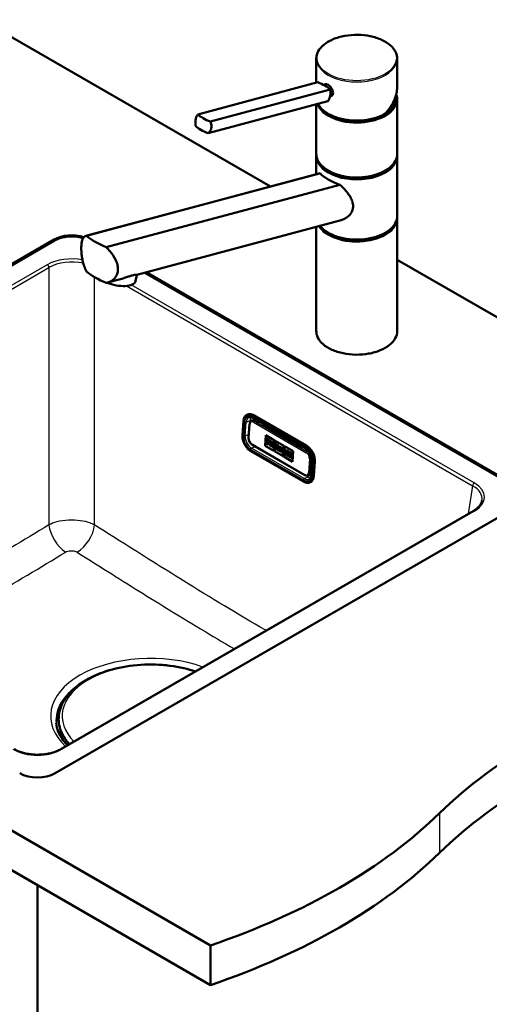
# Model space of a CAD drawing. Header units: millimetres. Extents: x 100 to 2000, y 93 to 2870.
# Tile 5 of 6: x 1308 to 1598, y 1283 to 1891. Entities that reach past the tile are written whole.
import ezdxf

# ---------------------------------------------------------------- set-up
doc = ezdxf.new("R2010")
doc.units = ezdxf.units.MM
doc.header["$LTSCALE"] = 10
doc.layers.add('Visible Edges(ISO)', color=7, linetype='Continuous', lineweight=50)
doc.layers.add('Visible Tangent Edges(ISO)', color=7, linetype='Continuous', lineweight=25)

msp = doc.modelspace()

# ---------------------------------------------------------------- linework, layer by layer
at = {"layer": 'Visible Edges(ISO)'}
for p, q in [((1284.4, 1890.7), (1462.83, 1787.68)), ((1491.14, 1851.82), (1491.14, 1866.73)), ((1541.14, 1849.69), (1541.14, 1866.73)), ((1418.08, 1832.25), (1492.05, 1852.07)), ((1495.58, 1850.5), (1496.9, 1850.85)), ((1425.83, 1827.78), (1499.8, 1847.59)), ((1499.64, 1843.31), (1500.17, 1843.45)), ((1540.89, 1841.82), (1540.89, 1842.64)), ((1424.37, 1820.62), (1498.33, 1840.44)), ((1491.14, 1807.94), (1491.14, 1838.51)), ((1541.14, 1807.94), (1541.14, 1841.41)), ((1491.14, 1795.27), (1491.14, 1806.3)), ((1541.14, 1769.56), (1541.14, 1806.3)), ((1493.09, 1795.79), (1348.92, 1757.16)), ((1493.46, 1795.85), (1349.37, 1757.24)), ((1361.51, 1750.23), (1505.61, 1788.84)), ((1506.46, 1766.99), (1380.34, 1733.2)), ((1491.14, 1698.53), (1491.14, 1762.89)), ((1541.14, 1698.53), (1541.14, 1767.93)), ((1044.34, 1590.43), (1329.3, 1754.96)), ((1329.66, 1754.34), (1044.69, 1589.82)), ((1541.14, 1742.47), (1850.09, 1564.1)), ((1379.53, 1729.21), (1380.34, 1733.2)), ((1614.62, 1602.07), (1385.23, 1734.51)), ((1386.2, 1734.77), (1614.97, 1602.68)), ((1370.24, 1730.49), (1362.29, 1728.36)), ((860.14, 1645.75), (1425.82, 1319.15)), ((1445.57, 1634.33), (1446.19, 1642.82)), ((1448.44, 1646.81), (1448.68, 1646.93)), ((1451.15, 1642.93), (1451.64, 1643.17)), ((1452.26, 1644.82), (1484.78, 1626.04)), ((1485.14, 1627.72), (1452.61, 1646.5)), ((1455.13, 1641.96), (1453.36, 1642.98)), ((1456.27, 1642.5), (1455.13, 1641.96)), ((1450.03, 1641.04), (1449.41, 1632.55)), ((1457.96, 1640.33), (1459.1, 1640.87)), ((1481.29, 1626.85), (1457.96, 1640.33)), ((1459.41, 1640.69), (1458.27, 1640.15)), ((1459, 1640.5), (1467.37, 1635.67)), ((1459.53, 1627.63), (1460, 1634.11)), ((1459.54, 1627.63), (1460.01, 1634.11)), ((1460, 1634.11), (1465.44, 1630.97)), ((1460.06, 1629.9), (1460.02, 1629.31)), ((1460.02, 1629.31), (1461.36, 1628.53)), ((1460.27, 1629.78), (1460.06, 1629.9)), ((1460.06, 1629.9), (1460.07, 1629.9)), ((1460.27, 1629.79), (1460.07, 1629.9)), ((1460.21, 1632.03), (1460.17, 1631.48)), ((1460.17, 1631.48), (1460.38, 1631.36)), ((1460.21, 1632.03), (1460.22, 1632.04)), ((1462.34, 1630.81), (1460.21, 1632.03)), ((1462.34, 1630.81), (1460.22, 1632.04)), ((1460.38, 1631.36), (1460.27, 1629.78)), ((1461.2, 1629.24), (1461.24, 1629.8)), ((1461.4, 1629.12), (1461.2, 1629.24)), ((1461.2, 1629.24), (1461.21, 1629.24)), ((1461.21, 1629.24), (1461.25, 1629.79)), ((1461.41, 1629.13), (1461.21, 1629.24)), ((1461.24, 1629.8), (1461.69, 1629.54)), ((1461.28, 1630.27), (1461.32, 1630.82)), ((1461.28, 1630.27), (1461.32, 1630.82)), ((1461.73, 1630.01), (1461.28, 1630.27)), ((1461.72, 1630.01), (1461.28, 1630.27)), ((1461.28, 1630.27), (1461.28, 1630.27)), ((1461.32, 1630.82), (1461.8, 1630.54)), ((1461.69, 1629.54), (1461.73, 1630.01)), ((1461.69, 1629.54), (1461.72, 1630.01)), ((1461.69, 1629.54), (1461.69, 1629.54)), ((1461.72, 1630.01), (1461.73, 1630.01)), ((1461.8, 1630.54), (1461.78, 1630.27)), ((1461.78, 1630.27), (1462.28, 1629.98)), ((1462.28, 1629.98), (1462.34, 1630.81)), ((1462.28, 1629.98), (1462.34, 1630.81)), ((1462.28, 1629.98), (1462.28, 1629.98)), ((1462.34, 1630.81), (1462.34, 1630.81)), ((1462.52, 1630.7), (1462.48, 1630.15)), ((1462.48, 1630.15), (1462.72, 1630.01)), ((1464.39, 1629.63), (1462.52, 1630.7)), ((1462.52, 1630.7), (1462.53, 1630.7)), ((1464.39, 1629.63), (1462.53, 1630.7)), ((1462.72, 1630.01), (1462.61, 1628.43)), ((1463.53, 1628.9), (1463.58, 1629.52)), ((1463.54, 1628.9), (1463.59, 1629.51)), ((1463.58, 1629.52), (1463.84, 1629.37)), ((1465.44, 1630.97), (1464.97, 1624.49)), ((1465.3, 1624.3), (1465.77, 1630.78)), ((1465.31, 1624.3), (1465.78, 1630.78)), ((1465.77, 1630.78), (1471.21, 1627.64)), ((1477.86, 1629.61), (1482.03, 1627.21)), ((1483.25, 1605.53), (1450.72, 1624.31)), ((1451.6, 1628.3), (1484.13, 1609.53)), ((1464.97, 1624.49), (1459.53, 1627.63)), ((1459.53, 1627.63), (1459.54, 1627.63)), ((1464.97, 1624.5), (1459.54, 1627.63)), ((1461.36, 1628.53), (1461.4, 1629.12)), ((1461.36, 1628.53), (1461.37, 1628.53)), ((1461.37, 1628.53), (1461.41, 1629.13)), ((1461.4, 1629.12), (1461.41, 1629.13)), ((1462.37, 1628.57), (1462.32, 1627.97)), ((1462.32, 1627.97), (1463.63, 1627.22)), ((1462.61, 1628.44), (1462.37, 1628.57)), ((1462.61, 1628.43), (1462.37, 1628.57)), ((1462.37, 1628.57), (1462.37, 1628.57)), ((1463.46, 1627.93), (1463.5, 1628.5)), ((1463.46, 1627.93), (1463.47, 1627.94)), ((1463.67, 1627.82), (1463.46, 1627.93)), ((1463.47, 1627.94), (1463.51, 1628.5)), ((1463.68, 1627.82), (1463.47, 1627.94)), ((1463.5, 1628.5), (1463.81, 1628.33)), ((1463.79, 1628.74), (1463.53, 1628.9)), ((1463.53, 1628.9), (1463.54, 1628.9)), ((1463.8, 1628.75), (1463.54, 1628.9)), ((1463.63, 1627.23), (1463.68, 1627.82)), ((1463.63, 1627.22), (1463.67, 1627.82)), ((1463.63, 1627.22), (1463.63, 1627.23)), ((1463.67, 1627.82), (1463.68, 1627.82)), ((1463.81, 1628.33), (1464.15, 1626.92)), ((1464.15, 1626.92), (1464.95, 1626.46)), ((1464.79, 1627.18), (1464.56, 1628.06)), ((1464.78, 1627.17), (1464.56, 1628.06)), ((1464.71, 1628.09), (1464.72, 1628.1)), ((1464.78, 1627.17), (1464.79, 1627.18)), ((1464.99, 1627.05), (1464.78, 1627.17)), ((1465, 1627.06), (1464.79, 1627.18)), ((1464.95, 1626.46), (1464.99, 1627.05)), ((1464.95, 1626.46), (1464.96, 1626.46)), ((1464.96, 1626.46), (1465, 1627.06)), ((1464.99, 1627.05), (1465, 1627.06)), ((1470.74, 1621.16), (1465.3, 1624.3)), ((1465.3, 1624.3), (1465.31, 1624.3)), ((1470.74, 1621.17), (1465.31, 1624.3)), ((1465.64, 1626.68), (1465.6, 1626.09)), ((1465.6, 1626.09), (1466.59, 1625.51)), ((1465.8, 1626.59), (1465.64, 1626.68)), ((1465.64, 1626.68), (1465.65, 1626.68)), ((1465.8, 1626.59), (1465.65, 1626.68)), ((1466.32, 1627.93), (1465.8, 1626.59)), ((1466.18, 1628.59), (1466.14, 1628.04)), ((1466.14, 1628.04), (1466.32, 1627.93)), ((1467.85, 1627.63), (1466.18, 1628.59)), ((1466.18, 1628.59), (1466.19, 1628.59)), ((1467.85, 1627.63), (1466.19, 1628.59)), ((1466.42, 1626.23), (1466.5, 1626.46)), ((1466.63, 1626.11), (1466.42, 1626.23)), ((1466.42, 1626.23), (1466.43, 1626.23)), ((1466.43, 1626.23), (1466.5, 1626.46)), ((1466.64, 1626.11), (1466.43, 1626.23)), ((1466.5, 1626.46), (1467.07, 1626.13)), ((1466.59, 1625.52), (1466.64, 1626.11)), ((1466.59, 1625.51), (1466.63, 1626.11)), ((1466.59, 1625.51), (1466.59, 1625.52)), ((1466.63, 1626.84), (1466.89, 1627.63)), ((1466.63, 1626.84), (1466.64, 1626.85)), ((1467.01, 1626.62), (1466.63, 1626.84)), ((1466.63, 1626.11), (1466.64, 1626.11)), ((1466.64, 1626.85), (1466.9, 1627.62)), ((1467.01, 1626.63), (1466.64, 1626.85)), ((1466.88, 1625.96), (1466.83, 1625.37)), ((1466.83, 1625.37), (1468.07, 1624.66)), ((1467.1, 1625.84), (1466.88, 1625.97)), ((1466.88, 1625.96), (1466.88, 1625.97)), ((1467.1, 1625.83), (1466.88, 1625.96)), ((1466.89, 1627.63), (1467.01, 1626.62)), ((1467.07, 1626.13), (1467.1, 1625.83)), ((1467.91, 1625.37), (1467.62, 1627.18)), ((1467.62, 1627.18), (1467.81, 1627.08)), ((1467.92, 1625.37), (1467.63, 1627.18)), ((1467.81, 1627.08), (1467.85, 1627.63)), ((1467.81, 1627.08), (1467.85, 1627.63)), ((1467.81, 1627.08), (1467.81, 1627.08)), ((1467.85, 1627.63), (1467.85, 1627.63)), ((1468.11, 1625.25), (1467.91, 1625.37)), ((1467.91, 1625.37), (1467.92, 1625.37)), ((1468.12, 1625.25), (1467.92, 1625.37)), ((1468.07, 1624.66), (1468.11, 1625.25)), ((1468.07, 1624.66), (1468.08, 1624.66)), ((1468.08, 1624.66), (1468.12, 1625.25)), ((1468.11, 1625.25), (1468.12, 1625.25)), ((1468.29, 1625.15), (1468.24, 1624.56)), ((1468.24, 1624.56), (1469.16, 1624.03)), ((1468.51, 1625.03), (1468.29, 1625.15)), ((1468.5, 1625.02), (1468.29, 1625.15)), ((1468.29, 1625.15), (1468.29, 1625.15)), ((1468.44, 1627.28), (1468.4, 1626.73)), ((1468.4, 1626.73), (1468.62, 1626.61)), ((1468.44, 1627.28), (1468.45, 1627.29)), ((1469.48, 1626.69), (1468.44, 1627.28)), ((1469.48, 1626.69), (1468.45, 1627.29)), ((1468.62, 1626.61), (1468.5, 1625.02)), ((1469.02, 1624.72), (1469.1, 1625.77)), ((1469.02, 1624.72), (1469.03, 1624.73)), ((1469.21, 1624.62), (1469.02, 1624.72)), ((1469.03, 1624.73), (1469.1, 1625.75)), ((1469.21, 1624.62), (1469.03, 1624.73)), ((1469.1, 1625.77), (1469.79, 1623.66)), ((1469.16, 1624.03), (1469.21, 1624.62)), ((1469.16, 1624.03), (1469.17, 1624.03)), ((1469.17, 1624.03), (1469.21, 1624.62)), ((1469.21, 1624.62), (1469.21, 1624.62)), ((1470.09, 1624.86), (1469.48, 1626.69)), ((1470.09, 1624.84), (1469.48, 1626.69)), ((1469.48, 1626.69), (1469.48, 1626.69)), ((1469.79, 1623.66), (1470.46, 1623.28)), ((1470, 1626.38), (1469.96, 1625.83)), ((1469.96, 1625.83), (1470.15, 1625.72)), ((1470, 1626.38), (1470.01, 1626.39)), ((1470.91, 1625.86), (1470, 1626.38)), ((1470.92, 1625.86), (1470.01, 1626.39)), ((1470.15, 1625.72), (1470.09, 1624.84)), ((1470.46, 1623.28), (1470.62, 1625.45)), ((1470.46, 1623.28), (1470.47, 1623.28)), ((1470.47, 1623.28), (1470.63, 1625.45)), ((1470.62, 1625.45), (1470.87, 1625.31)), ((1471.21, 1627.64), (1470.74, 1621.16)), ((1470.87, 1625.31), (1470.91, 1625.86)), ((1470.87, 1625.31), (1470.88, 1625.31)), ((1470.88, 1625.31), (1470.92, 1625.86)), ((1470.91, 1625.86), (1470.92, 1625.86)), ((1471.06, 1620.97), (1471.54, 1627.45)), ((1471.07, 1620.97), (1471.54, 1627.45)), ((1471.41, 1623.35), (1471.36, 1622.76)), ((1471.64, 1623.22), (1471.41, 1623.35)), ((1471.64, 1623.21), (1471.41, 1623.35)), ((1471.41, 1623.35), (1471.41, 1623.35)), ((1471.56, 1625.48), (1471.52, 1624.93)), ((1471.52, 1624.93), (1471.75, 1624.8)), ((1471.54, 1627.45), (1476.97, 1624.31)), ((1471.56, 1625.48), (1471.57, 1625.49)), ((1472.82, 1624.76), (1471.56, 1625.48)), ((1472.82, 1624.76), (1471.57, 1625.49)), ((1471.75, 1624.8), (1471.64, 1623.21)), ((1472.48, 1622.73), (1472.53, 1623.39)), ((1472.49, 1622.73), (1472.54, 1623.37)), ((1472.53, 1623.39), (1472.98, 1622.44)), ((1472.56, 1623.72), (1472.61, 1624.31)), ((1472.56, 1623.72), (1472.6, 1624.31)), ((1473.09, 1624.03), (1472.56, 1623.72)), ((1472.6, 1624.31), (1472.78, 1624.21)), ((1472.78, 1624.21), (1472.82, 1624.76)), ((1472.78, 1624.21), (1472.82, 1624.76)), ((1472.78, 1624.21), (1472.78, 1624.21)), ((1472.82, 1624.76), (1472.82, 1624.76)), ((1472.99, 1624.66), (1472.95, 1624.11)), ((1472.95, 1624.11), (1473.09, 1624.03)), ((1474.05, 1624.05), (1472.99, 1624.66)), ((1472.99, 1624.66), (1473, 1624.66)), ((1474.06, 1624.05), (1473, 1624.66)), ((1473.29, 1623.28), (1473.82, 1623.6)), ((1473.29, 1623.28), (1473.3, 1623.29)), ((1473.89, 1621.91), (1473.29, 1623.28)), ((1473.3, 1623.29), (1473.82, 1623.6)), ((1473.9, 1621.92), (1473.3, 1623.29)), ((1473.82, 1623.6), (1474.01, 1623.5)), ((1474.01, 1623.5), (1474.05, 1624.05)), ((1474.01, 1623.5), (1474.02, 1623.5)), ((1474.02, 1623.5), (1474.06, 1624.05)), ((1474.05, 1624.05), (1474.06, 1624.05)), ((1474.4, 1623.84), (1474.36, 1623.29)), ((1474.36, 1623.29), (1474.58, 1623.17)), ((1474.4, 1623.84), (1474.41, 1623.85)), ((1476.49, 1622.64), (1474.4, 1623.84)), ((1476.5, 1622.64), (1474.41, 1623.85)), ((1474.58, 1623.17), (1474.46, 1621.58)), ((1476.97, 1624.31), (1476.5, 1617.83)), ((1481.29, 1626.85), (1482.43, 1627.4)), ((1485.23, 1625.75), (1484.12, 1625.22)), ((1485.89, 1624.2), (1484.12, 1625.22)), ((1484.43, 1625.04), (1485.5, 1625.55)), ((1485.17, 1625.39), (1486.43, 1624.67)), ((1425.82, 1294.66), (860.14, 1621.26)), ((1476.5, 1617.83), (1471.06, 1620.97)), ((1471.06, 1620.97), (1471.07, 1620.97)), ((1476.5, 1617.84), (1471.07, 1620.97)), ((1471.36, 1622.76), (1472.62, 1622.03)), ((1472.48, 1622.73), (1472.49, 1622.73)), ((1472.66, 1622.62), (1472.48, 1622.73)), ((1472.67, 1622.63), (1472.49, 1622.73)), ((1472.62, 1622.04), (1472.67, 1622.63)), ((1472.62, 1622.03), (1472.66, 1622.62)), ((1472.62, 1622.03), (1472.62, 1622.04)), ((1472.66, 1622.62), (1472.67, 1622.63)), ((1472.83, 1622.52), (1472.79, 1621.93)), ((1472.79, 1621.93), (1474, 1621.23)), ((1472.83, 1622.52), (1472.84, 1622.53)), ((1472.98, 1622.44), (1472.83, 1622.52)), ((1472.97, 1622.45), (1472.84, 1622.53)), ((1473.89, 1621.91), (1473.9, 1621.92)), ((1474.04, 1621.83), (1473.89, 1621.91)), ((1474.05, 1621.83), (1473.9, 1621.92)), ((1474, 1621.23), (1474.04, 1621.83)), ((1474, 1621.23), (1474.01, 1621.24)), ((1474.01, 1621.24), (1474.05, 1621.83)), ((1474.04, 1621.83), (1474.05, 1621.83)), ((1474.24, 1621.71), (1474.2, 1621.12)), ((1474.2, 1621.12), (1476.29, 1619.91)), ((1474.46, 1621.58), (1474.24, 1621.71)), ((1474.24, 1621.71), (1474.25, 1621.71)), ((1474.46, 1621.59), (1474.25, 1621.71)), ((1475.35, 1621.07), (1475.39, 1621.63)), ((1475.84, 1620.79), (1475.35, 1621.07)), ((1475.35, 1621.07), (1475.36, 1621.07)), ((1475.36, 1621.07), (1475.4, 1621.62)), ((1475.84, 1620.8), (1475.36, 1621.07)), ((1475.39, 1621.63), (1475.84, 1621.37)), ((1475.43, 1622.1), (1475.47, 1622.65)), ((1475.43, 1622.1), (1475.44, 1622.1)), ((1475.87, 1621.84), (1475.43, 1622.1)), ((1475.44, 1622.1), (1475.48, 1622.65)), ((1475.88, 1621.84), (1475.44, 1622.1)), ((1475.47, 1622.65), (1475.96, 1622.37)), ((1475.84, 1621.37), (1475.87, 1621.84)), ((1475.84, 1621.37), (1475.85, 1621.37)), ((1475.86, 1621.07), (1475.84, 1620.79)), ((1475.85, 1621.37), (1475.88, 1621.84)), ((1476.36, 1620.78), (1475.86, 1621.07)), ((1475.86, 1621.07), (1475.87, 1621.07)), ((1475.87, 1621.84), (1475.88, 1621.84)), ((1476.36, 1620.78), (1475.87, 1621.07)), ((1475.96, 1622.37), (1475.94, 1622.09)), ((1475.94, 1622.09), (1476.43, 1621.81)), ((1476.29, 1619.91), (1476.36, 1620.78)), ((1476.29, 1619.91), (1476.3, 1619.91)), ((1476.3, 1619.91), (1476.36, 1620.78)), ((1476.36, 1620.78), (1476.36, 1620.78)), ((1476.43, 1621.81), (1476.49, 1622.64)), ((1476.43, 1621.81), (1476.44, 1621.81)), ((1476.44, 1621.81), (1476.5, 1622.64)), ((1476.49, 1622.64), (1476.5, 1622.64)), ((1487.53, 1611.31), (1488.15, 1619.8)), ((1487.98, 1617.55), (1488.68, 1617.22)), ((1488.76, 1618.28), (1488.14, 1609.79)), ((1489.69, 1609.17), (1490.31, 1617.66)), ((1487.83, 1615.44), (1488.52, 1615.04)), ((1486.07, 1609.35), (1486.56, 1609.58)), ((1487.23, 1605.1), (1487.47, 1605.22)), ((1614.97, 1590.02), (1330.01, 1425.5)), ((1587.94, 1587.27), (1333.45, 1440.34)), ((1344.45, 1480), (1344.45, 1479.99)), ((1345.98, 1481.09), (1344.67, 1480.33)), ((1332.2, 1460.29), (1332.18, 1459.98)), ((1319.05, 1356.3), (1319.05, 751.28)), ((1425.82, 1319.15), (1425.82, 1294.66))]:
    msp.add_line(p, q, dxfattribs=at)
for centre, major_axis, ratio, start_param, end_param in [((1484.21, 1846.69), (-17.63, 3.61), 0.408248, 4.02767, 4.336863), ((1484.21, 1846.69), (-17.63, 3.61), 0.408248, 3.718476, 4.02767), ((1516.14, 1842.64), (24.75, 0), 0.57735, 3.695763, 6.447264), ((1516.14, 1841.82), (24.75, 0), 0.57735, 3.359293, 6.283185), ((1516.14, 1842.64), (23.25, 0), 0.57735, 5.784228, 6.161693), ((1516.14, 1841.82), (23, 0), 0.57735, 6.135657, 6.192728), ((1433.67, 1833.15), (17.63, -3.61), 0.408248, 3.718476, 4.336863), ((1432.2, 1825.99), (-17.63, 3.61), 0.408248, 0.576884, 1.19527), ((1516.14, 1806.71), (24.75, 0), 0.57735, 3.223499, 6.201279), ((1516.14, 1807.53), (-24.75, 0), 0.57735, 0.554171, 2.587422), ((1516.14, 1796.8), (24.93, -4.67), 0.410754, 3.65308, 4.354386), ((1516.14, 1768.34), (24.75, 0), 0.57735, 3.496917, 6.201279), ((1340.26, 1748.63), (15.5, 0), 0.57735, 1.069009, 2.356194), ((1340.26, 1748.22), (-15, 0), 0.57735, 4.228207, 5.497787), ((1379.43, 1760.17), (-34.9, 6.53), 0.410754, 0.614244, 1.110036), ((1516.14, 1769.15), (-24.75, 0), 0.57735, 0.554171, 2.587422), ((1379.43, 1738.12), (34.9, -6.53), 0.410754, 3.755836, 4.251629), ((1367.77, 1731.62), (11.76, -2.41), 0.408248, 4.278356, 6.283185), ((1452.12, 1639.71), (-3.44, 7.22), 0.625473, 5.545399, 6.283185), ((1453.14, 1640.01), (-1.51, 3.16), 0.625473, 5.545399, 6.283185), ((1463.82, 1629.06), (0.157, -0.331), 0.625473, 5.545399, 8.686991), ((1464.34, 1628.89), (0.376, -0.789), 0.625473, 0, 2.403806), ((1464.33, 1628.88), (0.376, -0.789), 0.625473, 5.998819, 8.686991), ((1478.44, 1627.94), (-0.86, 1.81), 0.625473, 0.0267, 0.510855), ((1475.64, 1630.01), (-1.5, 2.6), 0.57735, 3.971517, 4.283284), ((1475.56, 1629.97), (2, -3.46), 0.57735, 0.843815, 1.086124), ((1463.82, 1629.06), (0.157, -0.331), 0.625473, 5.545399, 6.26615), ((1484.65, 1620.93), (-3.44, 7.22), 0.625473, 3.974602, 5.545399), ((1485.67, 1621.23), (-1.51, 3.16), 0.625473, 3.974602, 5.545399), ((1485.05, 1612.74), (1.51, -3.16), 0.625473, 0, 0.83301), ((1484.03, 1612.44), (3.44, -7.22), 0.625473, 0, 0.83301), ((1911.82, 1283.51), (400, 0), 0.57735, 2.103514, 2.608875), ((1911.82, 1259.02), (-400, 0), 0.57735, 5.245107, 5.750467), ((1319.05, 1431.83), (-15.5, 0), 0.57735, 0.785398, 2.356194), ((1222.67, 1518.09), (400, 0), 0.57735, 5.245107, 5.750467), ((1222.67, 1493.6), (-400, 0), 0.57735, 2.103514, 2.608875)]:
    msp.add_ellipse(centre, major_axis=major_axis, ratio=ratio, start_param=start_param, end_param=end_param, dxfattribs=at)
for points, knots in [([(1491.14, 1866.73), (1491.14, 1868.27), (1491.55, 1869.8), (1493.17, 1872.74), (1494.39, 1874.13), (1497.52, 1876.65), (1499.45, 1877.76), (1503.81, 1879.57), (1506.23, 1880.27), (1511.34, 1881.18), (1514.01, 1881.4), (1519.34, 1881.33), (1522, 1881.05), (1527.02, 1880.01), (1529.39, 1879.25), (1533.62, 1877.33), (1535.46, 1876.17), (1538.44, 1873.55), (1539.58, 1872.09), (1540.85, 1869.31), (1541.14, 1868.02), (1541.14, 1866.73)], [5.497787, 5.497787, 5.497787, 5.497787, 5.805603, 5.805603, 6.121561, 6.121561, 6.444326, 6.444326, 6.767616, 6.767616, 7.090334, 7.090334, 7.412834, 7.412834, 7.735617, 7.735617, 8.058967, 8.058967, 8.381325, 8.381325, 8.63938, 8.63938, 8.63938, 8.63938]), ([(1496.9, 1850.85), (1497.05, 1850.89), (1497.22, 1850.91), (1497.73, 1850.86), (1498.1, 1850.72), (1498.82, 1850.3), (1499.22, 1850), (1499.96, 1849.26), (1500.3, 1848.83), (1500.86, 1847.96), (1501.1, 1847.46), (1501.43, 1846.47), (1501.52, 1845.98), (1501.52, 1845.56)], [0.382112, 0.382112, 0.382112, 0.382112, 0.4669376, 0.4669376, 0.6201565, 0.6201565, 0.7733754, 0.7733754, 0.9265943, 0.9265943, 1.0834536, 1.0834536, 1.240313, 1.240313, 1.240313, 1.240313]), ([(1533.71, 1832.62), (1534.18, 1833.13), (1534.63, 1833.66), (1535.49, 1834.73), (1535.9, 1835.28), (1536.68, 1836.38), (1537.05, 1836.95), (1537.74, 1838.08), (1538.06, 1838.65), (1538.67, 1839.81), (1538.94, 1840.39), (1539.45, 1841.55), (1539.68, 1842.14), (1540.1, 1843.31), (1540.28, 1843.9), (1540.59, 1845.07), (1540.72, 1845.66), (1540.93, 1846.82), (1541.01, 1847.4), (1541.11, 1848.55), (1541.14, 1849.12), (1541.14, 1849.69)], [-1.5777627, -1.5777627, -1.5777627, -1.5777627, -1.4985263, -1.4985263, -1.4192898, -1.4192898, -1.3400533, -1.3400533, -1.2608169, -1.2608169, -1.1815804, -1.1815804, -1.102344, -1.102344, -1.0231075, -1.0231075, -0.9438711, -0.9438711, -0.8646346, -0.8646346, -0.7853982, -0.7853982, -0.7853982, -0.7853982]), ([(1498.33, 1840.44), (1498.56, 1840.67), (1498.77, 1840.97), (1499.27, 1841.9), (1499.51, 1842.63), (1499.66, 1843.4), (1499.82, 1844.17), (1499.92, 1845.07), (1499.91, 1846.52), (1499.87, 1847.07), (1499.8, 1847.59)], [-0.412375, -0.412375, -0.412375, -0.412375, -0.2583698, -0.2583698, 0, 0, 0, 0.2583698, 0.2583698, 0.412375, 0.412375, 0.412375, 0.412375]), ([(1501.52, 1845.56), (1501.52, 1845.14), (1501.44, 1844.72), (1501.1, 1844.04), (1500.85, 1843.78), (1500.45, 1843.54), (1500.31, 1843.49), (1500.17, 1843.45)], [1.240313, 1.240313, 1.240313, 1.240313, 1.394333, 1.394333, 1.5483531, 1.5483531, 1.6139305, 1.6139305, 1.6139305, 1.6139305]), ([(1533.69, 1832.6), (1531.78, 1831.5), (1529.57, 1830.58), (1524.77, 1829.21), (1522.18, 1828.75), (1516.9, 1828.33), (1514.2, 1828.36), (1508.96, 1828.93), (1506.42, 1829.46), (1501.74, 1830.96), (1499.6, 1831.93), (1495.96, 1834.24), (1494.45, 1835.57), (1492.9, 1837.59), (1492.52, 1838.19), (1492.2, 1838.8)], [3.142959, 3.142959, 3.142959, 3.142959, 3.466351, 3.466351, 3.789339, 3.789339, 4.111884, 4.111884, 4.434467, 4.434467, 4.757545, 4.757545, 5.080867, 5.080867, 5.209574, 5.209574, 5.209574, 5.209574]), ([(1416.62, 1825.09), (1416.55, 1825.62), (1416.51, 1826.16), (1416.5, 1827.62), (1416.59, 1828.52), (1416.75, 1829.29), (1416.91, 1830.06), (1417.15, 1830.79), (1417.64, 1831.72), (1417.85, 1832.01), (1418.08, 1832.25)], [-0.412375, -0.412375, -0.412375, -0.412375, -0.2583698, -0.2583698, 0, 0, 0, 0.2583698, 0.2583698, 0.412375, 0.412375, 0.412375, 0.412375]), ([(1533.69, 1832.6), (1533.71, 1832.61), (1533.73, 1832.63), (1533.74, 1832.68), (1533.74, 1832.7), (1533.74, 1832.74), (1533.74, 1832.77), (1533.74, 1832.79), (1533.74, 1832.79), (1533.74, 1832.79)], [-0.0398471, -0.0398471, -0.0398471, -0.0398471, -0.02111176, -0.02111176, -0.01056304, -0.01056304, 0, 0, 0.00032398, 0.00032398, 0.00032398, 0.00032398]), ([(1425.83, 1827.78), (1426.04, 1827.29), (1426.21, 1826.77), (1426.5, 1825.4), (1426.5, 1824.52), (1426.19, 1822.98), (1425.85, 1822.22), (1425.07, 1821.22), (1424.73, 1820.89), (1424.37, 1820.62)], [1.6537755, 1.6537755, 1.6537755, 1.6537755, 1.8077807, 1.8077807, 2.0661504, 2.0661504, 2.3245202, 2.3245202, 2.4785254, 2.4785254, 2.4785254, 2.4785254]), ([(1541.14, 1807.94), (1541.14, 1806.4), (1540.72, 1804.86), (1539.11, 1801.92), (1537.89, 1800.53), (1534.75, 1798.02), (1532.83, 1796.9), (1528.47, 1795.09), (1526.04, 1794.39), (1520.94, 1793.48), (1518.27, 1793.26), (1512.93, 1793.33), (1510.28, 1793.61), (1505.25, 1794.65), (1502.88, 1795.41), (1498.66, 1797.33), (1496.81, 1798.49), (1493.83, 1801.12), (1492.7, 1802.58), (1491.43, 1805.36), (1491.14, 1806.65), (1491.14, 1807.94)], [2.356194, 2.356194, 2.356194, 2.356194, 2.66401, 2.66401, 2.979968, 2.979968, 3.302733, 3.302733, 3.626023, 3.626023, 3.948741, 3.948741, 4.271241, 4.271241, 4.594024, 4.594024, 4.917374, 4.917374, 5.239732, 5.239732, 5.497787, 5.497787, 5.497787, 5.497787]), ([(1505.61, 1788.84), (1506.52, 1788.04), (1507.38, 1787.21), (1509.68, 1784.81), (1511.13, 1783.03), (1512.7, 1780.28), (1513.13, 1779.34), (1513.71, 1777.46), (1513.87, 1776.52), (1513.87, 1775.6)], [8.317582, 8.317582, 8.317582, 8.317582, 8.664161, 8.664161, 9.339921, 9.339921, 9.677802, 9.677802, 10.015682, 10.015682, 10.015682, 10.015682]), ([(1513.87, 1775.6), (1513.87, 1774.81), (1513.75, 1774.01), (1513.26, 1772.45), (1512.88, 1771.7), (1511.92, 1770.33), (1511.34, 1769.71), (1510.04, 1768.62), (1509.33, 1768.17), (1507.93, 1767.47), (1507.21, 1767.19), (1506.46, 1766.99)], [0, 0, 0, 0, 0.290813, 0.290813, 0.581627, 0.581627, 0.87244, 0.87244, 1.163253, 1.163253, 1.434099, 1.434099, 1.434099, 1.434099]), ([(1541.14, 1769.56), (1541.14, 1768.02), (1540.72, 1766.48), (1539.11, 1763.55), (1537.89, 1762.15), (1534.75, 1759.64), (1532.83, 1758.53), (1528.47, 1756.72), (1526.04, 1756.02), (1520.94, 1755.1), (1518.27, 1754.89), (1512.93, 1754.95), (1510.28, 1755.24), (1505.25, 1756.28), (1502.88, 1757.04), (1498.66, 1758.95), (1496.81, 1760.12), (1494.58, 1762.08), (1493.93, 1762.77), (1493.38, 1763.48)], [2.356194, 2.356194, 2.356194, 2.356194, 2.66401, 2.66401, 2.979968, 2.979968, 3.302733, 3.302733, 3.626023, 3.626023, 3.948741, 3.948741, 4.271241, 4.271241, 4.594024, 4.594024, 4.917374, 4.917374, 5.077482, 5.077482, 5.077482, 5.077482]), ([(1349.37, 1735.2), (1348.81, 1736.23), (1348.33, 1737.33), (1347.63, 1739.34), (1347.34, 1740.31), (1346.87, 1742.28), (1346.68, 1743.29), (1346.38, 1745.28), (1346.27, 1746.26), (1346.14, 1748.11), (1346.11, 1748.98), (1346.11, 1750.65), (1346.14, 1751.49), (1346.3, 1753), (1346.42, 1753.69), (1346.9, 1755.48), (1347.4, 1756.31), (1348.43, 1757.02), (1348.86, 1757.18), (1349.37, 1757.24)], [3.250189, 3.250189, 3.250189, 3.250189, 3.606455, 3.606455, 3.897837, 3.897837, 4.18922, 4.18922, 4.480602, 4.480602, 4.771985, 4.771985, 5.094237, 5.094237, 5.41649, 5.41649, 6.060995, 6.060995, 6.40245, 6.40245, 6.40245, 6.40245]), ([(1361.51, 1750.23), (1362.36, 1749.39), (1363.16, 1748.51), (1365.23, 1746.01), (1366.49, 1744.16), (1367.81, 1741.34), (1368.15, 1740.39), (1368.62, 1738.51), (1368.73, 1737.59), (1368.73, 1736.71), (1368.73, 1735.92), (1368.64, 1735.12), (1368.23, 1733.59), (1367.91, 1732.85), (1367.09, 1731.51), (1366.58, 1730.9), (1365.44, 1729.86), (1364.81, 1729.42), (1363.35, 1728.67), (1362.45, 1728.36), (1361.51, 1728.19)], [-1.630466, -1.630466, -1.630466, -1.630466, -1.289011, -1.289011, -0.644505, -0.644505, -0.322253, -0.322253, 0, 0, 0, 0.291382, 0.291382, 0.582765, 0.582765, 0.874147, 0.874147, 1.16553, 1.16553, 1.521796, 1.521796, 1.521796, 1.521796]), ([(1370.24, 1730.49), (1371.33, 1730.78), (1372.42, 1731.14), (1374.23, 1731.75), (1374.97, 1732.01), (1376.33, 1732.47), (1376.96, 1732.67), (1377.5, 1732.81), (1378.05, 1732.96), (1378.53, 1733.06), (1379.32, 1733.18), (1379.63, 1733.2), (1380.16, 1733.21), (1380.32, 1733.19), (1380.34, 1733.2)], [-0.807034, -0.807034, -0.807034, -0.807034, -0.481393, -0.481393, -0.240697, -0.240697, 0, 0, 0, 0.240697, 0.240697, 0.481393, 0.481393, 0.807034, 0.807034, 0.807034, 0.807034]), ([(1541.14, 1698.53), (1541.14, 1696.99), (1540.72, 1695.45), (1539.11, 1692.51), (1537.89, 1691.12), (1534.75, 1688.61), (1532.83, 1687.49), (1528.47, 1685.68), (1526.04, 1684.98), (1520.94, 1684.07), (1518.27, 1683.85), (1512.93, 1683.92), (1510.28, 1684.2), (1505.25, 1685.24), (1502.88, 1686), (1498.66, 1687.92), (1496.81, 1689.08), (1493.83, 1691.7), (1492.7, 1693.16), (1491.43, 1695.95), (1491.14, 1697.24), (1491.14, 1698.53)], [2.356194, 2.356194, 2.356194, 2.356194, 2.66401, 2.66401, 2.979968, 2.979968, 3.302733, 3.302733, 3.626023, 3.626023, 3.948741, 3.948741, 4.271241, 4.271241, 4.594024, 4.594024, 4.917374, 4.917374, 5.239732, 5.239732, 5.497787, 5.497787, 5.497787, 5.497787]), ([(1446.19, 1642.82), (1446.22, 1643.2), (1446.27, 1643.56), (1446.43, 1644.25), (1446.54, 1644.57), (1446.8, 1645.17), (1446.95, 1645.45), (1447.3, 1645.94), (1447.5, 1646.16), (1447.94, 1646.54), (1448.18, 1646.69), (1448.44, 1646.81)], [0, 0, 0, 0, 0.1666019, 0.1666019, 0.3332039, 0.3332039, 0.4998058, 0.4998058, 0.6664078, 0.6664078, 0.8330097, 0.8330097, 0.8330097, 0.8330097]), ([(1449.61, 1645.16), (1449.75, 1645.22), (1449.89, 1645.27), (1450.2, 1645.34), (1450.36, 1645.35), (1450.7, 1645.35), (1450.88, 1645.33), (1451.25, 1645.26), (1451.45, 1645.2), (1451.85, 1645.04), (1452.05, 1644.94), (1452.26, 1644.82)], [0.8330097, 0.8330097, 0.8330097, 0.8330097, 0.980567, 0.980567, 1.1281244, 1.1281244, 1.2756817, 1.2756817, 1.423239, 1.423239, 1.5707963, 1.5707963, 1.5707963, 1.5707963]), ([(1451.15, 1642.93), (1451.01, 1642.87), (1450.89, 1642.79), (1450.66, 1642.59), (1450.56, 1642.48), (1450.38, 1642.24), (1450.31, 1642.1), (1450.19, 1641.82), (1450.14, 1641.67), (1450.07, 1641.36), (1450.04, 1641.2), (1450.03, 1641.04)], [2.3085829, 2.3085829, 2.3085829, 2.3085829, 2.4751849, 2.4751849, 2.6417868, 2.6417868, 2.8083888, 2.8083888, 2.9749907, 2.9749907, 3.1415927, 3.1415927, 3.1415927, 3.1415927]), ([(1468.58, 1634.2), (1468.53, 1634.29), (1468.48, 1634.39), (1468.33, 1634.68), (1468.21, 1634.86), (1467.96, 1635.18), (1467.83, 1635.31), (1467.59, 1635.53), (1467.47, 1635.61), (1467.37, 1635.67), (1467.37, 1635.67), (1467.37, 1635.67)], [3.844746, 3.844746, 3.844746, 3.844746, 3.9685603, 3.9685603, 4.2243746, 4.2243746, 4.4737795, 4.4737795, 4.7112197, 4.7112197, 4.712389, 4.712389, 4.712389, 4.712389]), ([(1450.72, 1624.31), (1450.13, 1624.65), (1449.55, 1625.11), (1448.45, 1626.19), (1447.95, 1626.83), (1447.05, 1628.21), (1446.67, 1628.96), (1446.06, 1630.51), (1445.83, 1631.3), (1445.57, 1632.86), (1445.52, 1633.62), (1445.57, 1634.33)], [4.712389, 4.712389, 4.712389, 4.712389, 5.026548, 5.026548, 5.340708, 5.340708, 5.654867, 5.654867, 5.969026, 5.969026, 6.283185, 6.283185, 6.283185, 6.283185]), ([(1449.41, 1632.55), (1449.39, 1632.23), (1449.41, 1631.91), (1449.52, 1631.25), (1449.62, 1630.92), (1449.87, 1630.27), (1450.03, 1629.96), (1450.4, 1629.38), (1450.62, 1629.12), (1451.08, 1628.65), (1451.34, 1628.46), (1451.6, 1628.3)], [3.141593, 3.141593, 3.141593, 3.141593, 3.455752, 3.455752, 3.769911, 3.769911, 4.08407, 4.08407, 4.39823, 4.39823, 4.712389, 4.712389, 4.712389, 4.712389]), ([(1477.53, 1629.73), (1477.53, 1629.73), (1477.53, 1629.73), (1477.54, 1629.73), (1477.56, 1629.73), (1477.61, 1629.72), (1477.65, 1629.71), (1477.74, 1629.67), (1477.8, 1629.65), (1477.86, 1629.61)], [1.0741745, 1.0741745, 1.0741745, 1.0741745, 1.1281244, 1.1281244, 1.2756817, 1.2756817, 1.423239, 1.423239, 1.5707963, 1.5707963, 1.5707963, 1.5707963]), ([(1484.78, 1626.04), (1485.2, 1625.8), (1485.63, 1625.47), (1486.45, 1624.67), (1486.84, 1624.2), (1487.53, 1623.16), (1487.83, 1622.59), (1488.32, 1621.41), (1488.51, 1620.8), (1488.74, 1619.61), (1488.79, 1619.04), (1488.77, 1618.43), (1488.76, 1618.35), (1488.76, 1618.28)], [1.570796, 1.570796, 1.570796, 1.570796, 1.87489, 1.87489, 2.179173, 2.179173, 2.48542, 2.48542, 2.792121, 2.792121, 3.097411, 3.097411, 3.141593, 3.141593, 3.141593, 3.141593]), ([(1487.23, 1605.1), (1487, 1604.99), (1486.76, 1604.91), (1486.26, 1604.8), (1486.01, 1604.78), (1485.47, 1604.78), (1485.2, 1604.81), (1484.65, 1604.93), (1484.37, 1605.01), (1483.81, 1605.23), (1483.53, 1605.37), (1483.25, 1605.53)], [3.9746024, 3.9746024, 3.9746024, 3.9746024, 4.1221597, 4.1221597, 4.269717, 4.269717, 4.4172743, 4.4172743, 4.5648317, 4.5648317, 4.712389, 4.712389, 4.712389, 4.712389]), ([(1484.13, 1609.53), (1484.25, 1609.45), (1484.38, 1609.39), (1484.64, 1609.29), (1484.77, 1609.25), (1485.03, 1609.19), (1485.17, 1609.18), (1485.43, 1609.18), (1485.56, 1609.19), (1485.82, 1609.25), (1485.95, 1609.29), (1486.07, 1609.35)], [4.712389, 4.712389, 4.712389, 4.712389, 4.8599463, 4.8599463, 5.0075036, 5.0075036, 5.1550609, 5.1550609, 5.3026183, 5.3026183, 5.4501756, 5.4501756, 5.4501756, 5.4501756]), ([(1488.14, 1609.79), (1488.12, 1609.51), (1488.08, 1609.24), (1487.97, 1608.74), (1487.89, 1608.51), (1487.71, 1608.1), (1487.61, 1607.91), (1487.38, 1607.59), (1487.25, 1607.45), (1486.98, 1607.22), (1486.84, 1607.13), (1486.68, 1607.06)], [3.1415927, 3.1415927, 3.1415927, 3.1415927, 3.3081946, 3.3081946, 3.4747965, 3.4747965, 3.6413985, 3.6413985, 3.8080004, 3.8080004, 3.9746024, 3.9746024, 3.9746024, 3.9746024]), ([(1587.94, 1587.27), (1588.6, 1587.65), (1589.2, 1588.05), (1590.29, 1588.89), (1590.78, 1589.32), (1591.64, 1590.21), (1592, 1590.67), (1592.61, 1591.58), (1592.85, 1592.04), (1593.22, 1592.96), (1593.35, 1593.42), (1593.41, 1593.87)], [-0.7816001, -0.7816001, -0.7816001, -0.7816001, -0.6426019, -0.6426019, -0.5036038, -0.5036038, -0.3646057, -0.3646057, -0.2256075, -0.2256075, -0.0866094, -0.0866094, -0.0866094, -0.0866094]), ([(1332.2, 1460.29), (1332.43, 1463.78), (1333.56, 1467.23), (1337.54, 1473.83), (1340.45, 1476.95), (1347.83, 1482.57), (1352.34, 1485.04), (1362.45, 1489), (1368.04, 1490.5), (1379.72, 1492.36), (1385.79, 1492.74), (1397.84, 1492.36), (1403.81, 1491.6), (1411.88, 1489.74), (1414.26, 1489.08), (1416.55, 1488.32)], [3.964057, 3.964057, 3.964057, 3.964057, 4.261716, 4.261716, 4.575412, 4.575412, 4.901008, 4.901008, 5.227362, 5.227362, 5.55263, 5.55263, 5.877567, 5.877567, 6.018851, 6.018851, 6.018851, 6.018851]), ([(1344.45, 1480), (1344.45, 1480.03), (1344.46, 1480.06), (1344.47, 1480.11), (1344.48, 1480.14), (1344.51, 1480.19), (1344.53, 1480.21), (1344.56, 1480.25), (1344.58, 1480.27), (1344.62, 1480.3), (1344.65, 1480.32), (1344.67, 1480.33)], [2.3837817, 2.3837817, 2.3837817, 2.3837817, 2.5353439, 2.5353439, 2.6869061, 2.6869061, 2.8384683, 2.8384683, 2.9900305, 2.9900305, 3.1415927, 3.1415927, 3.1415927, 3.1415927]), ([(1332.18, 1459.98), (1332.08, 1458.35), (1332.18, 1456.72), (1332.81, 1453.49), (1333.33, 1451.89), (1334.78, 1448.76), (1335.71, 1447.22), (1337.41, 1444.94), (1338.06, 1444.17), (1338.76, 1443.41)], [2.3191281, 2.3191281, 2.3191281, 2.3191281, 2.4677515, 2.4677515, 2.616375, 2.616375, 2.7649984, 2.7649984, 2.8436945, 2.8436945, 2.8436945, 2.8436945]), ([(1330.56, 1456.47), (1330.87, 1452.88), (1332.31, 1449.25), (1335.75, 1444.72), (1336.62, 1443.72), (1337.59, 1442.73)], [2.4056604, 2.4056604, 2.4056604, 2.4056604, 2.7690874, 2.7690874, 2.8740572, 2.8740572, 2.8740572, 2.8740572]), ([(1304.66, 1440.34), (1305.38, 1439.92), (1306.17, 1439.53), (1307.84, 1438.83), (1308.73, 1438.51), (1310.59, 1437.95), (1311.57, 1437.71), (1313.57, 1437.33), (1314.6, 1437.18), (1316.69, 1436.98), (1317.75, 1436.92), (1319.87, 1436.91), (1320.94, 1436.95), (1323.03, 1437.12), (1324.07, 1437.26), (1326.09, 1437.62), (1327.08, 1437.84), (1328.97, 1438.37), (1329.87, 1438.68), (1331.7, 1439.42), (1332.61, 1439.86), (1333.45, 1440.34)], [-0.7816, -0.7816, -0.7816, -0.7816, -0.627891, -0.627891, -0.474135, -0.474135, -0.320152, -0.320152, -0.165946, -0.165946, -0.011594, -0.011594, 0.14281, 0.14281, 0.297175, 0.297175, 0.451409, 0.451409, 0.605428, 0.605428, 0.7816, 0.7816, 0.7816, 0.7816])]:
    msp.add_open_spline(points, degree=3, knots=knots, dxfattribs=at)
for points in [[(1540.81, 1843.81), (1541.03, 1843.02), (1541.14, 1842.22), (1541.14, 1841.41)], [(1491.14, 1806.3), (1491.14, 1806.58), (1491.15, 1806.85), (1491.18, 1807.12)], [(1541.1, 1807.12), (1541.13, 1806.85), (1541.14, 1806.58), (1541.14, 1806.3)], [(1493.09, 1795.79), (1493.21, 1795.82), (1493.33, 1795.84), (1493.46, 1795.85)], [(1541.1, 1768.75), (1541.13, 1768.47), (1541.14, 1768.2), (1541.14, 1767.93)]]:
    msp.add_open_spline(points, degree=3, dxfattribs=at)
at = {"layer": 'Visible Tangent Edges(ISO)'}
for p, q in [((1329.3, 1754.96), (1329.3, 1754.14)), ((1325.12, 1739.37), (1070.62, 1592.44)), ((1071.68, 1590.71), (1326.17, 1737.65)), ((1326.17, 1737.65), (1326.17, 1578.83)), ((1354.35, 1578.74), (1354.35, 1731.68)), ((1588.69, 1604.69), (1376.96, 1726.93)), ((1373.96, 1726.33), (1587.64, 1602.96)), ((1445.58, 1634.31), (1446.2, 1642.8)), ((1446.32, 1642.66), (1445.71, 1634.17)), ((1445.9, 1634.01), (1446.52, 1642.5)), ((1446.2, 1642.8), (1446.32, 1642.66)), ((1446.96, 1642.24), (1446.35, 1633.75)), ((1447.33, 1633.7), (1447.95, 1642.19)), ((1447.95, 1642.19), (1450.27, 1643.3)), ((1450.27, 1643.3), (1450.16, 1641.73)), ((1484.64, 1626.42), (1452.11, 1645.2)), ((1452.15, 1645.72), (1484.68, 1626.95)), ((1452.21, 1646.04), (1452.3, 1646.3)), ((1484.74, 1627.26), (1452.21, 1646.04)), ((1452.3, 1646.3), (1484.83, 1627.52)), ((1452.37, 1646.38), (1452.61, 1646.5)), ((1484.9, 1627.6), (1452.37, 1646.38)), ((1452.48, 1642.15), (1485.01, 1623.37)), ((1452.87, 1642.75), (1453.36, 1642.98)), ((1485.39, 1623.97), (1452.87, 1642.75)), ((1453.09, 1643.12), (1453.1, 1643.15)), ((1449.56, 1632.34), (1450.18, 1640.83)), ((1445.58, 1634.31), (1445.71, 1634.17)), ((1447.33, 1633.7), (1449.58, 1634.77)), ((1464.39, 1629.63), (1464.39, 1629.63)), ((1483.16, 1606.02), (1450.63, 1624.8)), ((1450.71, 1624.33), (1450.65, 1624.53)), ((1450.65, 1624.53), (1483.18, 1605.75)), ((1450.67, 1625.33), (1483.2, 1606.55)), ((1483.23, 1605.56), (1450.71, 1624.33)), ((1451.21, 1626.16), (1453.46, 1627.23)), ((1483.73, 1607.38), (1451.21, 1626.16)), ((1484.02, 1609.79), (1451.5, 1628.57)), ((1463.79, 1628.74), (1463.8, 1628.75)), ((1484.83, 1627.52), (1484.74, 1627.26)), ((1484.9, 1627.6), (1485.14, 1627.72)), ((1485.39, 1623.97), (1485.89, 1624.2)), ((1486.95, 1619.6), (1486.33, 1611.11)), ((1487.04, 1611.08), (1487.65, 1619.57)), ((1487.65, 1619.57), (1488.15, 1619.8)), ((1488.35, 1609.5), (1488.96, 1617.99)), ((1489.4, 1617.74), (1488.79, 1609.25)), ((1489.07, 1609.13), (1489.69, 1617.62)), ((1489.95, 1617.54), (1489.33, 1609.05)), ((1489.44, 1609.06), (1490.06, 1617.55)), ((1489.95, 1617.54), (1489.69, 1617.62)), ((1490.06, 1617.55), (1490.31, 1617.66)), ((1487.04, 1611.08), (1487.53, 1611.31)), ((1487.59, 1610.86), (1487.48, 1610.92)), ((1487.65, 1612.94), (1488.09, 1612.69)), ((1483.23, 1605.56), (1483.18, 1605.75)), ((1483.73, 1607.38), (1486.06, 1608.49)), ((1484.69, 1609.28), (1486.06, 1608.49)), ((1489.33, 1609.05), (1489.07, 1609.13)), ((1489.44, 1609.06), (1489.69, 1609.17)), ((1587.64, 1602.96), (1585, 1585.58)), ((1334.2, 1440.27), (1588.69, 1587.2)), ((1344.77, 1480.31), (1345.34, 1480.64)), ((1567.24, 1400.8), (1567.24, 1376.31))]:
    msp.add_line(p, q, dxfattribs=at)
msp.add_ellipse((1516.14, 1867.13), major_axis=(-24.5, 0), ratio=0.57735, dxfattribs=at)
for centre, major_axis, ratio, start_param, end_param in [((1516.14, 1866.73), (-25, 0), 0.57735, 0, 3.141593), ((1516.14, 1843.09), (22.58, 14.98), 0.715908, 5.049946, 5.839869), ((1516.14, 1841.41), (-25, 0), 0.57735, 0.193566, 3.141593), ((1516.14, 1843.05), (-25, 0), 0.57735, 0.298091, 2.35167), ((1516.14, 1807.94), (25, 0), 0.57735, 3.141593, 6.283185), ((1516.14, 1806.3), (-25, 0), 0.57735, 0, 3.141593), ((1516.14, 1769.56), (25, 0), 0.57735, 3.574759, 6.283185), ((1516.14, 1767.93), (-25, 0), 0.57735, 0.330355, 3.141593), ((1340.26, 1730.5), (-21.5, 0), 0.581753, 4.400498, 5.493989), ((1325.12, 1738.15), (0.75, -1.3), 0.57735, 0.872665, 2.356194), ((1340.26, 1729.27), (20, 0), 0.58993, 1.20797, 2.352396), ((1516.14, 1698.53), (25, 0), 0.57735, 3.141593, 6.283185), ((1451.74, 1639.53), (-3.3, 6.92), 0.625473, 5.545399, 7.116195), ((1446.29, 1642.82), (-0.0997, 0.0072), 0.524834, 0, 0.476319), ((1451.81, 1639.56), (-3.41, 7.16), 0.625473, 5.545399, 7.116195), ((1447.23, 1642.83), (-0.997, 0.072), 0.524834, 0.476319, 0.825385), ((1451.7, 1639.51), (-3.15, 6.61), 0.625473, 5.545399, 7.116195), ((1451.7, 1639.51), (-2.88, 6.05), 0.625473, 5.545399, 7.116195), ((1447.45, 1642.48), (-0.698, 0.051), 0.524834, 0.825385, 2.396181), ((1452.19, 1639.74), (-2.58, 5.42), 0.625473, 0, 0.83301), ((1451.88, 1639.59), (-3.44, 7.22), 0.625473, 5.545399, 6.283185), ((1452.3, 1639.61), (-1.29, 2.71), 0.625473, 5.545399, 7.116195), ((1454.52, 1640.85), (-2.58, 5.42), 0.625473, 0.367316, 0.83301), ((1451.69, 1642.48), (1.99, -0.14), 0.524834, 0.825385, 2.396181), ((1452.65, 1639.77), (-1.51, 3.16), 0.625473, 5.545399, 6.283185), ((1452.61, 1645.43), (-0.35, -0.606), 0.57735, 5.410521, 6.283185), ((1452.86, 1646.06), (0.5, 0.866), 0.57735, 1.919862, 2.268928), ((1452.36, 1646.3), (0.05, 0.0866), 0.57735, 0.698132, 1.919862), ((1452.84, 1642.32), (-0.25, -0.433), 0.57735, 3.839724, 5.410521), ((1455.93, 1641.52), (-1.72, 3.61), 0.625473, 0.491673, 0.83301), ((1455.51, 1640.88), (-1.12, 2.35), 0.625473, 5.997319, 6.731474), ((1456.8, 1643.62), (-0.8, -1.39), 0.57735, 5.587719, 6.12999), ((1450.53, 1641), (-0.499, 0.036), 0.524834, 0, 0.825385), ((1468.17, 1637.05), (-0.8, -1.39), 0.57735, 5.587719, 6.283185), ((1466.82, 1633.46), (-1.55, 3.25), 0.625473, 4.555564, 5.162261), ((1451.13, 1631.04), (3.3, -6.92), 0.625473, 3.974602, 5.545399), ((1451.19, 1631.07), (-3.41, 7.16), 0.625473, 0.83301, 2.403806), ((1445.67, 1634.33), (-0.0997, 0.0072), 0.524834, 0, 0.476319), ((1446.61, 1634.34), (0.997, -0.072), 0.524834, 3.617912, 3.966977), ((1451.08, 1631.02), (-3.15, 6.61), 0.625473, 0.83301, 2.403806), ((1451.08, 1631.02), (2.88, -6.05), 0.625473, 3.974602, 5.545399), ((1446.84, 1633.99), (-0.698, 0.051), 0.524834, 0.825385, 2.396181), ((1451.58, 1631.25), (-2.58, 5.42), 0.625473, 0.83301, 2.403806), ((1449.91, 1632.51), (-0.499, 0.036), 0.524834, 0, 0.825385), ((1451.68, 1631.12), (-1.29, 2.71), 0.625473, 0.83301, 2.403806), ((1477.31, 1627.4), (-1.55, 3.25), 0.625473, 5.928536, 6.535233), ((1478.66, 1631), (-0.8, -1.39), 0.57735, 5.587719, 6.283185), ((1451.34, 1625.14), (0.5, 0.866), 0.57735, 2.268928, 2.617994), ((1451.16, 1625.56), (0.35, 0.606), 0.57735, 0.698132, 2.268928), ((1450.77, 1624.4), (-0.05, -0.0866), 0.57735, 5.759587, 6.283185), ((1451.85, 1628.74), (-0.25, -0.433), 0.57735, 5.410521, 6.283185), ((1475.56, 1629.97), (3.38, -5.85), 0.57735, 0.820003, 0.961846), ((1475.92, 1630.17), (-3.63, 6.28), 0.57735, 3.890229, 4.021595), ((1485.13, 1626.65), (-0.35, -0.606), 0.57735, 5.410521, 6.283185), ((1484.23, 1620.73), (-2.88, 6.05), 0.625473, 3.974602, 5.545399), ((1485.38, 1627.28), (0.5, 0.866), 0.57735, 1.919862, 2.268928), ((1484.23, 1620.73), (3.15, -6.61), 0.625473, 0.83301, 2.403806), ((1484.27, 1620.75), (-3.3, 6.92), 0.625473, 3.974602, 5.545399), ((1484.89, 1627.52), (0.05, 0.0866), 0.57735, 0.698132, 1.919862), ((1484.34, 1620.78), (3.41, -7.16), 0.625473, 0.83301, 2.403806), ((1484.4, 1620.81), (-3.44, 7.22), 0.625473, 3.974602, 5.545399), ((1485.36, 1623.54), (0.25, 0.433), 0.57735, 0.698132, 2.268928), ((1484.83, 1620.83), (1.29, -2.71), 0.625473, 0.83301, 2.403806), ((1485.18, 1620.99), (-1.51, 3.16), 0.625473, 3.974602, 5.545399), ((1487.3, 1619.77), (0.499, -0.036), 0.524834, 3.966977, 5.537774), ((1489.46, 1618.23), (-0.698, 0.051), 0.524834, 0, 0.825385), ((1490.11, 1618.07), (0.997, -0.072), 0.524834, 3.966977, 4.316043), ((1489.99, 1617.59), (0.0997, -0.0072), 0.524834, 4.316043, 5.537774), ((1484.21, 1612.34), (1.29, -2.71), 0.625473, 5.545399, 7.116195), ((1484.56, 1612.5), (1.51, -3.16), 0.625473, 0, 0.83301), ((1486.68, 1611.28), (0.499, -0.036), 0.524834, 3.966977, 5.537774), ((1489.22, 1613.23), (0.8, 1.39), 0.57735, 1.560732, 2.268928), ((1488.25, 1614.9), (1.12, -2.35), 0.625473, 5.545399, 5.68242), ((1483.86, 1606.36), (0.5, 0.866), 0.57735, 2.268928, 2.617994), ((1483.61, 1612.24), (3.15, -6.61), 0.625473, 5.545399, 7.116195), ((1483.65, 1612.26), (3.3, -6.92), 0.625473, 5.545399, 7.116195), ((1483.61, 1612.24), (2.88, -6.05), 0.625473, 5.545399, 7.116195), ((1483.69, 1606.78), (0.35, 0.606), 0.57735, 0.698132, 2.268928), ((1483.72, 1612.29), (3.41, -7.16), 0.625473, 5.545399, 7.116195), ((1483.3, 1605.62), (-0.05, -0.0866), 0.57735, 5.759587, 6.283185), ((1484.1, 1612.47), (2.58, -5.42), 0.625473, 5.545399, 6.283185), ((1484.38, 1609.96), (-0.25, -0.433), 0.57735, 5.410521, 6.283185), ((1486.18, 1610.18), (-1, -1.73), 0.57735, 0.698132, 2.268928), ((1486.43, 1613.58), (2.58, -5.42), 0.625473, 5.545399, 5.915869), ((1483.79, 1612.32), (3.44, -7.22), 0.625473, 0, 0.83301), ((1487.84, 1614.25), (-1.72, 3.61), 0.625473, 2.403806, 2.619254), ((1488.84, 1609.74), (-0.698, 0.051), 0.524834, 0, 0.825385), ((1489.49, 1609.58), (-0.997, 0.072), 0.524834, 0.825385, 1.174451), ((1489.37, 1609.1), (0.0997, -0.0072), 0.524834, 4.316043, 5.537774), ((1588.69, 1603.46), (-0.75, -1.3), 0.57735, 3.926991, 5.410521), ((1573.31, 1594.72), (20.17, 0.22), 0.572287, 6.190232, 7.058442), ((1573.31, 1595.94), (21.66, 0), 0.572981, 5.501585, 7.064785), ((1588.69, 1585.98), (-0.75, 1.3), 0.57735, 5.497787, 6.283185), ((1336.74, 1573.8), (7.79, -12.82), 0.564331, 4.00129, 5.438455), ((1343.79, 1573.71), (-8.04, -12.66), 0.552771, 0.835105, 2.292673), ((1388.77, 1460.78), (-61.59, 0), 0.57735, 4.15771, 6.837865), ((1388.77, 1460.78), (-54.48, 0), 0.57735, 4.188474, 6.8071), ((1388.77, 1458.13), (-58.28, 0), 0.57735, 5.580913, 6.332651), ((1345.05, 1479.97), (-0.599, 0.028), 0.606775, 0, 0.02248), ((1345.06, 1480.13), (-0.4, 0.019), 0.606775, 5.525374, 6.300434), ((1344.77, 1480.15), (-0.1, 0.173), 0.57735, 5.445427, 6.283185), ((1388.77, 1456.42), (-58.14, 0), 0.57735, 5.931697, 6.306394), ((1388.77, 1455.95), (-57.91, 0), 0.57735, 6.00256, 6.34402), ((1388.77, 1458.77), (-56.63, 0), 0.57735, 6.246119, 6.771891), ((1388.77, 1459.08), (-56.61, 0), 0.57735, 6.246119, 6.778918), ((1388.77, 1454.31), (-56.25, 0), 0.57735, 6.26398, 6.497818), ((1388.77, 1454.04), (-55.73, 0), 0.57735, 0.036777, 0.255423), ((1319.05, 1449.14), (21.5, 0), 0.581753, 3.930789, 5.493989), ((1334.2, 1439.04), (-0.75, 1.3), 0.57735, 5.497787, 6.283185)]:
    msp.add_ellipse(centre, major_axis=major_axis, ratio=ratio, start_param=start_param, end_param=end_param, dxfattribs=at)
for points, knots in [([(1354.35, 1578.74), (1353.43, 1579.21), (1352.42, 1579.64), (1349.6, 1580.6), (1347.68, 1581.06), (1343.26, 1581.71), (1340.71, 1581.83), (1335.68, 1581.58), (1333.19, 1581.2), (1329.19, 1580.14), (1327.58, 1579.54), (1326.17, 1578.83)], [0, 0, 0, 0, 0.0981783, 0.0981783, 0.2552635, 0.2552635, 0.4435179, 0.4435179, 0.6346882, 0.6346882, 0.7837664, 0.7837664, 0.7837664, 0.7837664]), ([(1326.17, 1578.83), (1310.51, 1569.31), (1294.83, 1559.94), (1263, 1541.36), (1246.84, 1532.18), (1223.7, 1519.33), (1216.73, 1515.5), (1204.83, 1509), (1199.9, 1506.33), (1194.98, 1503.66)], [-32.929696, -32.929696, -32.929696, -32.929696, -26.268239, -26.268239, -19.416706, -19.416706, -16.464848, -16.464848, -14.378482, -14.378482, -14.378482, -14.378482]), ([(1460.26, 1513.56), (1460.05, 1513.67), (1459.85, 1513.79), (1442.82, 1523.62), (1426.03, 1533.81), (1396.42, 1552.17), (1383.58, 1560.24), (1365.28, 1571.81), (1359.82, 1575.27), (1354.35, 1578.74)], [-15.025218, -15.025218, -15.025218, -15.025218, -14.938195, -14.938195, -7.800899, -7.800899, -2.330532, -2.330532, 0, 0, 0, 0]), ([(1336.51, 1562), (1336.86, 1562.22), (1337.26, 1562.4), (1338.27, 1562.71), (1338.89, 1562.82), (1340.16, 1562.89), (1340.8, 1562.85), (1341.91, 1562.64), (1342.39, 1562.5), (1343.1, 1562.19), (1343.35, 1562.06), (1343.58, 1561.91)], [-0.7837664, -0.7837664, -0.7837664, -0.7837664, -0.6346882, -0.6346882, -0.4435179, -0.4435179, -0.2552635, -0.2552635, -0.0981783, -0.0981783, 0, 0, 0, 0]), ([(1215.04, 1492.08), (1216.55, 1492.9), (1218.06, 1493.73), (1226.55, 1498.38), (1233.54, 1502.24), (1256.74, 1515.17), (1272.97, 1524.41), (1304.98, 1543.06), (1320.76, 1552.46), (1336.51, 1562)], [15.826584, 15.826584, 15.826584, 15.826584, 16.464848, 16.464848, 19.416706, 19.416706, 26.268239, 26.268239, 32.929696, 32.929696, 32.929696, 32.929696]), ([(1343.58, 1561.91), (1349.06, 1558.45), (1354.55, 1554.99), (1372.92, 1543.43), (1385.83, 1535.36), (1412.67, 1518.83), (1426.64, 1510.4), (1440.61, 1502.21)], [0, 0, 0, 0, 2.330532, 2.330532, 7.800899, 7.800899, 13.674382, 13.674382, 13.674382, 13.674382])]:
    msp.add_open_spline(points, degree=3, knots=knots, dxfattribs=at)

doc.saveas('drawing.dxf')
